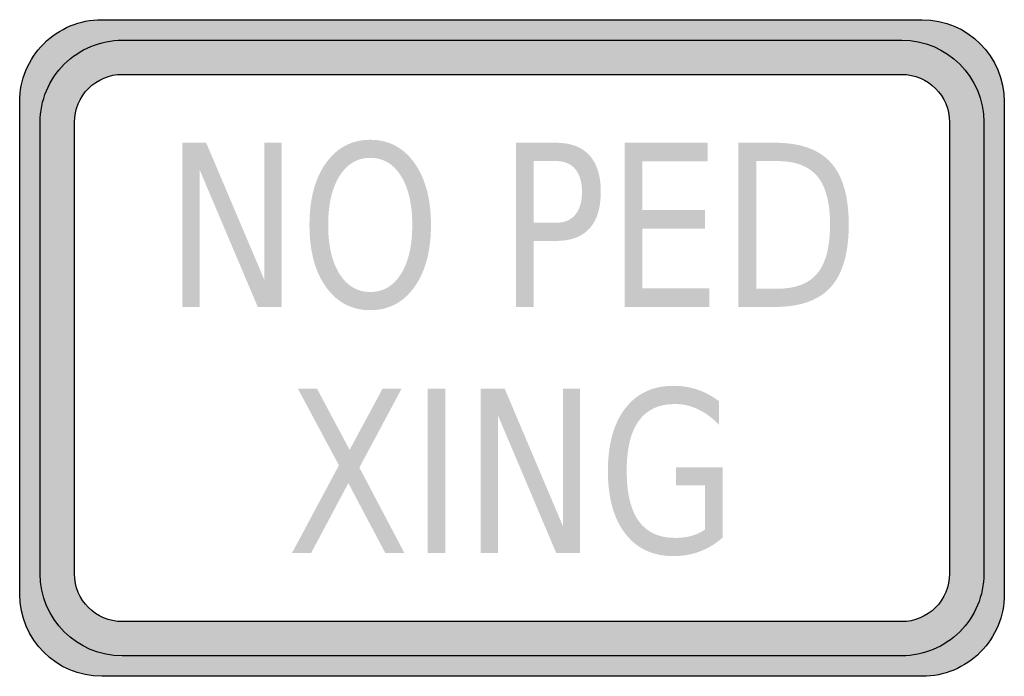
# Model space of a CAD drawing. Header units: inches. Extents: x -0.5 to 0.5, y -0.33 to 0.33.
import ezdxf

# ---------------------------------------------------------------- set-up
doc = ezdxf.new("R2010")
doc.units = ezdxf.units.IN
doc.header["$MEASUREMENT"] = 0

msp = doc.modelspace()

# ---------------------------------------------------------------- hatches: boundary and pattern name
h = msp.add_hatch(color=7)
edge = h.paths.add_edge_path()
edge.add_spline(control_points=[(-0.4167, -0.3333), (-0.4627, -0.3333), (-0.5, -0.296), (-0.5, -0.25)], knot_values=[0, 0, 0, 0, 1, 1, 1, 1], degree=3, periodic=0)
edge.add_line((-0.5, -0.25), (-0.5, 0.25))
edge.add_spline(control_points=[(-0.5, 0.25), (-0.5, 0.2721), (-0.4912, 0.2933), (-0.4756, 0.3089), (-0.46, 0.3246), (-0.4388, 0.3333), (-0.4167, 0.3333)], knot_values=[0, 0, 0, 0, 1, 1, 1, 2, 2, 2, 2], degree=3, periodic=0)
edge.add_line((-0.4167, 0.3333), (0.4167, 0.3333))
edge.add_spline(control_points=[(0.4167, 0.3333), (0.4627, 0.3333), (0.5, 0.296), (0.5, 0.25)], knot_values=[0, 0, 0, 0, 1, 1, 1, 1], degree=3, periodic=0)
edge.add_line((0.5, 0.25), (0.5, -0.25))
edge.add_spline(control_points=[(0.5, -0.25), (0.5, -0.2721), (0.4912, -0.2933), (0.4756, -0.3089), (0.46, -0.3246), (0.4388, -0.3333), (0.4167, -0.3333)], knot_values=[0, 0, 0, 0, 1, 1, 1, 2, 2, 2, 2], degree=3, periodic=0)
edge.add_line((0.4167, -0.3333), (-0.4167, -0.3333))
edge = h.paths.add_edge_path(flags=0)
edge.add_spline(control_points=[(-0.4444, 0.2292), (-0.4444, 0.2421), (-0.4393, 0.2544), (-0.4302, 0.2635), (-0.4211, 0.2727), (-0.4087, 0.2778), (-0.3958, 0.2778)], knot_values=[0, 0, 0, 0, 1, 1, 1, 2, 2, 2, 2], degree=3, periodic=0)
edge.add_line((-0.3958, 0.2778), (0.3958, 0.2778))
edge.add_spline(control_points=[(0.3958, 0.2778), (0.4227, 0.2778), (0.4444, 0.256), (0.4444, 0.2292)], knot_values=[0, 0, 0, 0, 1, 1, 1, 1], degree=3, periodic=0)
edge.add_line((0.4444, 0.2292), (0.4444, -0.2292))
edge.add_spline(control_points=[(0.4444, -0.2292), (0.4444, -0.2421), (0.4393, -0.2544), (0.4302, -0.2635), (0.4211, -0.2727), (0.4087, -0.2778), (0.3958, -0.2778)], knot_values=[0, 0, 0, 0, 1, 1, 1, 2, 2, 2, 2], degree=3, periodic=0)
edge.add_line((0.3958, -0.2778), (-0.3958, -0.2778))
edge.add_spline(control_points=[(-0.3958, -0.2778), (-0.4227, -0.2778), (-0.4444, -0.256), (-0.4444, -0.2292)], knot_values=[0, 0, 0, 0, 1, 1, 1, 1], degree=3, periodic=0)
edge.add_line((-0.4444, -0.2292), (-0.4444, 0.2292))
h = msp.add_hatch(color=7)
edge = h.paths.add_edge_path()
edge.add_spline(control_points=[(-0.3958, 0.3125), (-0.4419, 0.3125), (-0.4792, 0.2752), (-0.4792, 0.2292)], knot_values=[0, 0, 0, 0, 1, 1, 1, 1], degree=3, periodic=0)
edge.add_line((-0.4792, 0.2292), (-0.4792, -0.2292))
edge.add_spline(control_points=[(-0.4792, -0.2292), (-0.4792, -0.2752), (-0.4419, -0.3125), (-0.3958, -0.3125)], knot_values=[0, 0, 0, 0, 1, 1, 1, 1], degree=3, periodic=0)
edge.add_line((-0.3958, -0.3125), (0.3958, -0.3125))
edge.add_spline(control_points=[(0.3958, -0.3125), (0.4419, -0.3125), (0.4792, -0.2752), (0.4792, -0.2292)], knot_values=[0, 0, 0, 0, 1, 1, 1, 1], degree=3, periodic=0)
edge.add_line((0.4792, -0.2292), (0.4792, 0.2292))
edge.add_spline(control_points=[(0.4792, 0.2292), (0.4792, 0.2752), (0.4419, 0.3125), (0.3958, 0.3125)], knot_values=[0, 0, 0, 0, 1, 1, 1, 1], degree=3, periodic=0)
edge.add_line((0.3958, 0.3125), (-0.3958, 0.3125))
edge = h.paths.add_edge_path(flags=0)
edge.add_spline(control_points=[(0.3958, 0.2778), (0.4227, 0.2778), (0.4444, 0.256), (0.4444, 0.2292)], knot_values=[0, 0, 0, 0, 1, 1, 1, 1], degree=3, periodic=0)
edge.add_line((0.4444, 0.2292), (0.4444, -0.2292))
edge.add_spline(control_points=[(0.4444, -0.2292), (0.4444, -0.2421), (0.4393, -0.2544), (0.4302, -0.2635), (0.4211, -0.2727), (0.4087, -0.2778), (0.3958, -0.2778)], knot_values=[0, 0, 0, 0, 1, 1, 1, 2, 2, 2, 2], degree=3, periodic=0)
edge.add_line((0.3958, -0.2778), (-0.3958, -0.2778))
edge.add_spline(control_points=[(-0.3958, -0.2778), (-0.4087, -0.2778), (-0.4211, -0.2727), (-0.4302, -0.2635), (-0.4393, -0.2544), (-0.4444, -0.2421), (-0.4444, -0.2292)], knot_values=[0, 0, 0, 0, 1, 1, 1, 2, 2, 2, 2], degree=3, periodic=0)
edge.add_line((-0.4444, -0.2292), (-0.4444, 0.2292))
edge.add_spline(control_points=[(-0.4444, 0.2292), (-0.4444, 0.256), (-0.4227, 0.2778), (-0.3958, 0.2778)], knot_values=[0, 0, 0, 0, 1, 1, 1, 1], degree=3, periodic=0)
edge.add_line((-0.3958, 0.2778), (0.3958, 0.2778))
h = msp.add_hatch(color=7)
edge = h.paths.add_edge_path()
edge.add_spline(control_points=[(-0.1439, 0.2114), (-0.1252, 0.2114), (-0.1103, 0.2035), (-0.0991, 0.1879), (-0.0879, 0.1722), (-0.0823, 0.1512), (-0.0823, 0.1249), (-0.0823, 0.0986), (-0.0879, 0.0776), (-0.0991, 0.0619), (-0.1103, 0.0463), (-0.1252, 0.0384), (-0.1439, 0.0384), (-0.1627, 0.0384), (-0.1777, 0.0463), (-0.1889, 0.0619), (-0.2001, 0.0775), (-0.2057, 0.0985), (-0.2057, 0.1249), (-0.2057, 0.1512), (-0.2001, 0.1722), (-0.1889, 0.1879), (-0.1777, 0.2035), (-0.1627, 0.2114), (-0.1439, 0.2114)], knot_values=[0, 0, 0, 0, 1, 1, 1, 2, 2, 2, 3, 3, 3, 4, 4, 4, 5, 5, 5, 6, 6, 6, 7, 7, 7, 8, 8, 8, 8], degree=3, periodic=0)
edge = h.paths.add_edge_path(flags=0)
edge.add_spline(control_points=[(-0.1439, 0.1931), (-0.157, 0.1931), (-0.1674, 0.187), (-0.1751, 0.1748), (-0.1828, 0.1625), (-0.1867, 0.1459), (-0.1867, 0.1249), (-0.1867, 0.1039), (-0.1828, 0.0873), (-0.1751, 0.0751), (-0.1674, 0.0629), (-0.157, 0.0568), (-0.1439, 0.0568), (-0.1308, 0.0568), (-0.1204, 0.0629), (-0.1128, 0.0751), (-0.1051, 0.0873), (-0.1013, 0.1039), (-0.1013, 0.1249), (-0.1013, 0.1459), (-0.1051, 0.1625), (-0.1128, 0.1748), (-0.1204, 0.187), (-0.1308, 0.1931), (-0.1439, 0.1931)], knot_values=[0, 0, 0, 0, 1, 1, 1, 2, 2, 2, 3, 3, 3, 4, 4, 4, 5, 5, 5, 6, 6, 6, 7, 7, 7, 8, 8, 8, 8], degree=3, periodic=0)
for points in [[(-0.3349, 0.2084), (-0.3106, 0.2084), (-0.2514, 0.0689), (-0.2514, 0.2084), (-0.2339, 0.2084), (-0.2339, 0.0417), (-0.2582, 0.0417), (-0.3173, 0.1811), (-0.3173, 0.0417), (-0.3349, 0.0417), (-0.3349, 0.2084)], [(0.1144, 0.2084), (0.1987, 0.2084), (0.1987, 0.1894), (0.1324, 0.1894), (0.1324, 0.14), (0.1959, 0.14), (0.1959, 0.1211), (0.1324, 0.1211), (0.1324, 0.0607), (0.2003, 0.0607), (0.2003, 0.0417), (0.1144, 0.0417), (0.1144, 0.2084)], [(-0.2174, -0.0414), (-0.198, -0.0414), (-0.1649, -0.1034), (-0.1315, -0.0414), (-0.1122, -0.0414), (-0.155, -0.1214), (-0.1093, -0.2081), (-0.1287, -0.2081), (-0.1662, -0.1372), (-0.204, -0.2081), (-0.2234, -0.2081), (-0.1758, -0.1191), (-0.2174, -0.0414)], [(-0.0856, -0.0414), (-0.0676, -0.0414), (-0.0676, -0.2081), (-0.0856, -0.2081), (-0.0856, -0.0414)], [(-0.0317, -0.0414), (-0.0074, -0.0414), (0.0517, -0.1808), (0.0517, -0.0414), (0.0692, -0.0414), (0.0692, -0.2081), (0.0449, -0.2081), (-0.0142, -0.0686), (-0.0142, -0.2081), (-0.0317, -0.2081), (-0.0317, -0.0414)]]:
    msp.add_hatch(color=7).paths.add_polyline_path(points)
h = msp.add_hatch(color=7)
edge = h.paths.add_edge_path()
edge.add_line((0.0041, 0.2084), (0.0448, 0.2084))
edge.add_spline(control_points=[(0.0448, 0.2084), (0.0597, 0.2084), (0.071, 0.2041), (0.0787, 0.1957), (0.0863, 0.1872), (0.0902, 0.1749), (0.0902, 0.1586), (0.0902, 0.1421), (0.0863, 0.1297), (0.0787, 0.1213), (0.071, 0.1129), (0.0597, 0.1087), (0.0448, 0.1087)], knot_values=[0, 0, 0, 0, 1, 1, 1, 2, 2, 2, 3, 3, 3, 4, 4, 4, 4], degree=3, periodic=0)
edge.add_line((0.0448, 0.1087), (0.0221, 0.1087))
edge.add_line((0.0221, 0.1087), (0.0221, 0.0417))
edge.add_line((0.0221, 0.0417), (0.0041, 0.0417))
edge.add_line((0.0041, 0.0417), (0.0041, 0.2084))
edge = h.paths.add_edge_path(flags=0)
edge.add_line((0.0221, 0.1898), (0.0221, 0.1272))
edge.add_line((0.0221, 0.1272), (0.0448, 0.1272))
edge.add_spline(control_points=[(0.0448, 0.1272), (0.0532, 0.1272), (0.0597, 0.1299), (0.0643, 0.1353), (0.0688, 0.1408), (0.0711, 0.1485), (0.0711, 0.1586), (0.0711, 0.1685), (0.0688, 0.1762), (0.0643, 0.1817), (0.0597, 0.1871), (0.0532, 0.1898), (0.0448, 0.1898)], knot_values=[0, 0, 0, 0, 1, 1, 1, 2, 2, 2, 3, 3, 3, 4, 4, 4, 4], degree=3, periodic=0)
edge.add_line((0.0448, 0.1898), (0.0221, 0.1898))
h = msp.add_hatch(color=7)
edge = h.paths.add_edge_path()
edge.add_line((0.2299, 0.2084), (0.267, 0.2084))
edge.add_spline(control_points=[(0.267, 0.2084), (0.2928, 0.2084), (0.3118, 0.2016), (0.3239, 0.1882), (0.336, 0.1748), (0.342, 0.1538), (0.342, 0.1252), (0.342, 0.0965), (0.3359, 0.0754), (0.3238, 0.0619), (0.3116, 0.0484), (0.2927, 0.0417), (0.267, 0.0417)], knot_values=[0, 0, 0, 0, 1, 1, 1, 2, 2, 2, 3, 3, 3, 4, 4, 4, 4], degree=3, periodic=0)
edge.add_line((0.267, 0.0417), (0.2299, 0.0417))
edge.add_line((0.2299, 0.0417), (0.2299, 0.2084))
edge = h.paths.add_edge_path(flags=0)
edge.add_line((0.248, 0.1898), (0.248, 0.0602))
edge.add_line((0.248, 0.0602), (0.2697, 0.0602))
edge.add_spline(control_points=[(0.2697, 0.0602), (0.2881, 0.0602), (0.3016, 0.0654), (0.3102, 0.0758), (0.3187, 0.0863), (0.323, 0.1027), (0.323, 0.1252), (0.323, 0.1475), (0.3187, 0.1639), (0.3102, 0.1742), (0.3016, 0.1846), (0.2881, 0.1898), (0.2697, 0.1898)], knot_values=[0, 0, 0, 0, 1, 1, 1, 2, 2, 2, 3, 3, 3, 4, 4, 4, 4], degree=3, periodic=0)
edge.add_line((0.2697, 0.1898), (0.248, 0.1898))
h = msp.add_hatch(color=7)
edge = h.paths.add_edge_path()
edge.add_line((0.196, -0.1843), (0.196, -0.1395))
edge.add_line((0.196, -0.1395), (0.1666, -0.1395))
edge.add_line((0.1666, -0.1395), (0.1666, -0.121))
edge.add_line((0.1666, -0.121), (0.2139, -0.121))
edge.add_line((0.2139, -0.121), (0.2139, -0.1925))
edge.add_spline(control_points=[(0.2139, -0.1925), (0.2069, -0.1987), (0.1992, -0.2034), (0.1908, -0.2066), (0.1825, -0.2097), (0.1735, -0.2113), (0.164, -0.2113), (0.1431, -0.2113), (0.1268, -0.2037), (0.1151, -0.1885), (0.1033, -0.1733), (0.0974, -0.1521), (0.0974, -0.1249), (0.0974, -0.0977), (0.1033, -0.0764), (0.1151, -0.0612), (0.1268, -0.046), (0.1431, -0.0384), (0.164, -0.0384), (0.1727, -0.0384), (0.1809, -0.0397), (0.1887, -0.0424), (0.1966, -0.0451), (0.2038, -0.049), (0.2104, -0.0542)], knot_values=[0, 0, 0, 0, 1, 1, 1, 2, 2, 2, 3, 3, 3, 4, 4, 4, 5, 5, 5, 6, 6, 6, 7, 7, 7, 8, 8, 8, 8], degree=3, periodic=0)
edge.add_line((0.2104, -0.0542), (0.2104, -0.0782))
edge.add_spline(control_points=[(0.2104, -0.0782), (0.2037, -0.0712), (0.1967, -0.0658), (0.1891, -0.0623), (0.1816, -0.0587), (0.1738, -0.0569), (0.1655, -0.0569), (0.1492, -0.0569), (0.1369, -0.0626), (0.1287, -0.074), (0.1205, -0.0854), (0.1165, -0.1023), (0.1165, -0.1249), (0.1165, -0.1474), (0.1205, -0.1643), (0.1287, -0.1757), (0.1369, -0.1871), (0.1492, -0.1928), (0.1655, -0.1928), (0.1719, -0.1928), (0.1775, -0.1921), (0.1825, -0.1907), (0.1875, -0.1893), (0.192, -0.1872), (0.196, -0.1843)], knot_values=[0, 0, 0, 0, 1, 1, 1, 2, 2, 2, 3, 3, 3, 4, 4, 4, 5, 5, 5, 6, 6, 6, 7, 7, 7, 8, 8, 8, 8], degree=3, periodic=0)

# ---------------------------------------------------------------- linework, layer by layer
at = {"color": 7}
for points in [[(-0.4167, 0.3333), (0.4167, 0.3333)], [(-0.3958, 0.3125), (0.3958, 0.3125)], [(-0.3958, 0.2778), (0.3958, 0.2778)], [(-0.5, -0.25), (-0.5, 0.25)], [(0.5, 0.25), (0.5, -0.25)], [(-0.4792, -0.2292), (-0.4792, 0.2292)], [(-0.4444, -0.2292), (-0.4444, 0.2292)], [(0.4444, 0.2292), (0.4444, -0.2292)], [(0.4792, 0.2292), (0.4792, -0.2292)], [(0.3958, -0.2778), (-0.3958, -0.2778)], [(0.3958, -0.3125), (-0.3958, -0.3125)], [(0.4167, -0.3333), (-0.4167, -0.3333)]]:
    msp.add_lwpolyline(points, dxfattribs=at)
for points in [[(-0.5, 0.25), (-0.5, 0.2721), (-0.4912, 0.2933), (-0.4756, 0.3089), (-0.46, 0.3246), (-0.4388, 0.3333), (-0.4167, 0.3333)], [(-0.4792, 0.2292), (-0.4792, 0.2513), (-0.4704, 0.2725), (-0.4548, 0.2881), (-0.4391, 0.3037), (-0.4179, 0.3125), (-0.3958, 0.3125)], [(-0.4444, 0.2292), (-0.4444, 0.2421), (-0.4393, 0.2544), (-0.4302, 0.2635), (-0.4211, 0.2727), (-0.4087, 0.2778), (-0.3958, 0.2778)], [(0.4792, -0.2292), (0.4792, -0.2513), (0.4704, -0.2725), (0.4548, -0.2881), (0.4391, -0.3037), (0.4179, -0.3125), (0.3958, -0.3125)], [(0.4444, -0.2292), (0.4444, -0.2421), (0.4393, -0.2544), (0.4302, -0.2635), (0.4211, -0.2727), (0.4087, -0.2778), (0.3958, -0.2778)], [(0.5, -0.25), (0.5, -0.2721), (0.4912, -0.2933), (0.4756, -0.3089), (0.46, -0.3246), (0.4388, -0.3333), (0.4167, -0.3333)]]:
    msp.add_open_spline(points, degree=3, knots=[0, 0, 0, 0, 1, 1, 1, 2, 2, 2, 2], dxfattribs=at)
for points in [[(0.4167, 0.3333), (0.4627, 0.3333), (0.5, 0.296), (0.5, 0.25)], [(0.3958, 0.3125), (0.4419, 0.3125), (0.4792, 0.2752), (0.4792, 0.2292)], [(0.3958, 0.2778), (0.4227, 0.2778), (0.4444, 0.256), (0.4444, 0.2292)], [(-0.3958, -0.3125), (-0.4419, -0.3125), (-0.4792, -0.2752), (-0.4792, -0.2292)], [(-0.3958, -0.2778), (-0.4227, -0.2778), (-0.4444, -0.256), (-0.4444, -0.2292)], [(-0.4167, -0.3333), (-0.4627, -0.3333), (-0.5, -0.296), (-0.5, -0.25)]]:
    msp.add_open_spline(points, degree=3, dxfattribs=at)

doc.saveas('drawing.dxf')
